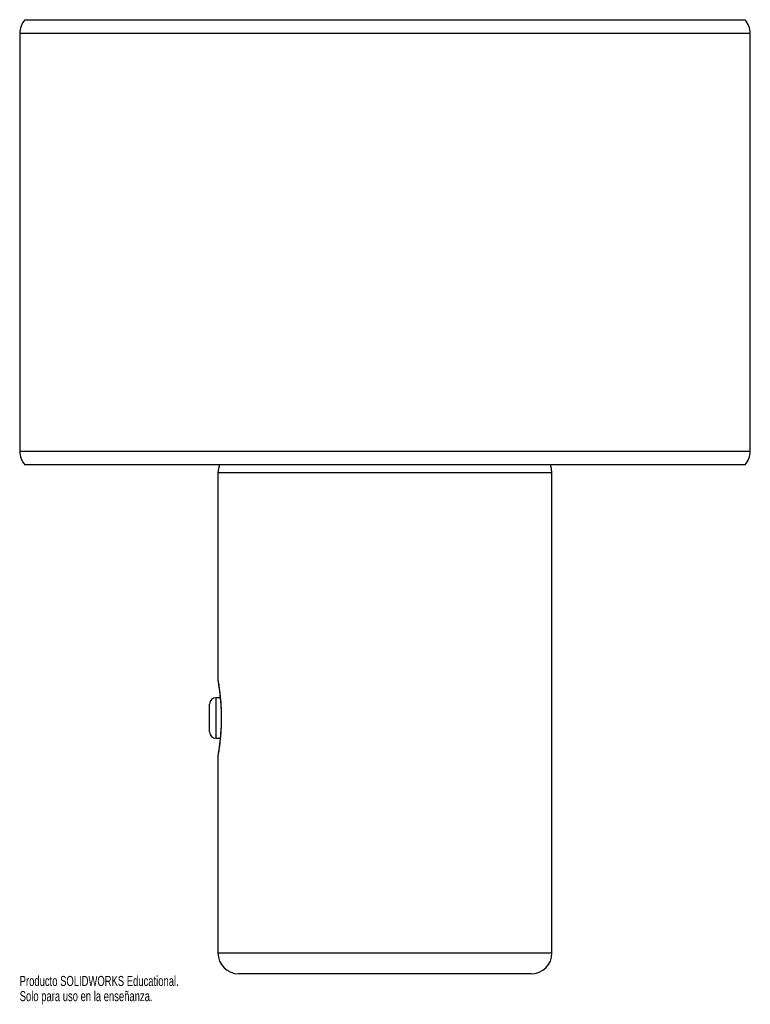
# Paper-space layout '_Posterior' of a CAD drawing. Header units: millimetres. Extents: x -170 to 180, y -153 to 319.
import ezdxf

# ---------------------------------------------------------------- set-up
doc = ezdxf.new("R2010")
doc.units = ezdxf.units.MM
doc.styles.add('SLDTEXTSTYLE0', font='TXT', dxfattribs={"width": 0.7})

psp = doc.layouts.new('_Posterior')

# ---------------------------------------------------------------- linework, layer by layer
at = {"color": 7, "linetype": 'Continuous', "lineweight": 25}
for p, q in [((-167.87, 318.51), (177.13, 318.51)), ((-170.37, 311.89), (-170.37, 111.89)), ((179.63, 111.89), (179.63, 311.89)), ((177.13, 105.28), (-167.87, 105.28)), ((-75.37, 101.57), (-75.37, 1.9)), ((84.63, -128.43), (84.63, 101.57)), ((-79.37, -22.59), (-79.37, -9.24)), ((-74.31, -6.24), (-76.37, -6.24)), ((-76.37, -25.59), (-74.31, -25.59)), ((-75.37, -33.72), (-75.37, -128.43)), ((74.63, -138.43), (-65.37, -138.43))]:
    psp.add_line(p, q, dxfattribs=at)
at = {"color": 8, "linetype": 'Continuous', "lineweight": 25}
for p, q in [((179.63, 311.89), (-170.37, 311.89)), ((-170.37, 111.89), (179.63, 111.89)), ((84.63, 101.57), (-75.37, 101.57)), ((-76.37, -6.24), (-76.37, -25.59)), ((-75.37, -128.43), (84.63, -128.43))]:
    psp.add_line(p, q, dxfattribs=at)
at = {"color": 7, "linetype": 'Continuous', "lineweight": 25, "flags": 128}
for points in [[(-74.66, 105.28), (-75.18, 103.52), (-75.37, 101.57)], [(84.63, 101.57), (84.44, 103.52), (83.92, 105.28)]]:
    psp.add_lwpolyline(points, dxfattribs=at)
at = {"color": 7, "linetype": 'Continuous', "lineweight": 25}
for centre, radius, start, end in [((-160.37, 311.89), 10, 138.5904, 180), ((169.63, 311.89), 10, 0, 41.4096), ((-160.37, 111.89), 10, 180, 221.4096), ((169.63, 111.89), 10, 318.5904, 0), ((-76.37, -9.24), 3, 90, 180), ((-76.37, -22.59), 3, 180, 270), ((-65.37, -128.43), 10, 180, 270), ((74.63, -128.43), 10, 270, 0)]:
    psp.add_arc(centre, radius, start, end, dxfattribs=at)
for points, knots in [([(-75.36, 1.9), (-75.36, 1.84), (-75.36, 1.72), (-75.35, 1.58), (-75.34, 1.49), (-75.33, 1.46), (-75.33, 1.44), (-75.33, 1.43), (-75.33, 1.42), (-75.32, 1.41), (-75.32, 1.4), (-75.31, 1.31), (-75.3, 1.26)], [0, 0, 0, 0, 0.07448, 0.161739, 0.191621, 0.202615, 0.21083, 0.221275, 0.240157, 0.289292, 0.526821, 1, 1, 1, 1]), ([(-75.32, 1.41), (-75.32, 1.41), (-75.33, 1.41), (-75.32, 1.36), (-75.29, 1.17), (-75.2, 0.65), (-75.07, -0.19), (-74.9, -1.31), (-74.71, -2.7), (-74.51, -4.34), (-74.31, -6.22), (-74.12, -8.29), (-73.97, -10.53), (-73.87, -12.88), (-73.83, -15.3), (-73.84, -17.74), (-73.91, -19.75), (-73.98, -21.34), (-74.08, -22.9), (-74.23, -24.76), (-74.43, -26.81), (-74.64, -28.64), (-74.85, -30.2), (-75.04, -31.47), (-75.19, -32.41), (-75.29, -33.01), (-75.32, -33.23), (-75.32, -33.24), (-75.32, -33.24)], [0, 0, 0, 0, 0.000036, 0.01414, 0.046659, 0.086147, 0.126397, 0.167864, 0.210467, 0.254201, 0.299373, 0.345355, 0.392363, 0.43994, 0.487839, 0.535725, 0.583921, 0.60807, 0.632949, 0.68094, 0.728744, 0.775259, 0.821388, 0.866003, 0.909294, 0.951156, 0.992135, 1, 1, 1, 1]), ([(-75.3, -33.07), (-75.31, -33.15), (-75.33, -33.26), (-75.32, -33.24), (-75.33, -33.28), (-75.33, -33.31), (-75.34, -33.37), (-75.36, -33.51), (-75.36, -33.64), (-75.36, -33.72)], [0, 0, 0, 0, 0.564294, 0.787954, 0.811777, 0.821355, 0.836166, 0.896421, 1, 1, 1, 1])]:
    psp.add_open_spline(points, degree=3, knots=knots, dxfattribs=at)
at = {"color": 8, "linetype": 'Continuous', "lineweight": 25}
for points, knots in [([(-75.36, 1.9), (-75.36, 1.88), (-75.35, 1.84), (-75.27, 1.32), (-75.13, 0.48), (-74.94, -0.68), (-74.73, -2.17), (-74.49, -4.04), (-74.24, -6.25), (-74.02, -8.85), (-73.85, -11.76), (-73.76, -14.92), (-73.78, -18.22), (-73.92, -21.56), (-74.17, -24.87), (-74.38, -26.82), (-74.5, -27.81)], [0, 0, 0, 0, 0.050145, 0.109205, 0.165427, 0.22294, 0.284287, 0.34697, 0.416954, 0.488582, 0.567103, 0.647766, 0.731295, 0.81739, 0.906996, 1, 1, 1, 1]), ([(-74.5, -27.81), (-74.59, -28.56), (-74.78, -30.09), (-75.03, -31.72), (-75.22, -32.87), (-75.33, -33.51), (-75.37, -33.79), (-75.36, -33.73), (-75.36, -33.72)], [0, 0, 0, 0, 0.220558, 0.448661, 0.619498, 0.794848, 0.966731, 1, 1, 1, 1])]:
    psp.add_open_spline(points, degree=3, knots=knots, dxfattribs=at)

# ---------------------------------------------------------------- texts
at = {"color": 7, "linetype": 'Continuous', "char_height": 4.8336, "attachment_point": 1, "style": 'SLDTEXTSTYLE0'}
for s, insert in [('Producto SOLIDWORKS Educational.', (-170.37, -139.45)), ('Solo para uso en la enseñanza.', (-170.37, -146.7))]:
    psp.add_mtext(s, dxfattribs=dict(at, insert=insert))

doc.saveas('drawing.dxf')
